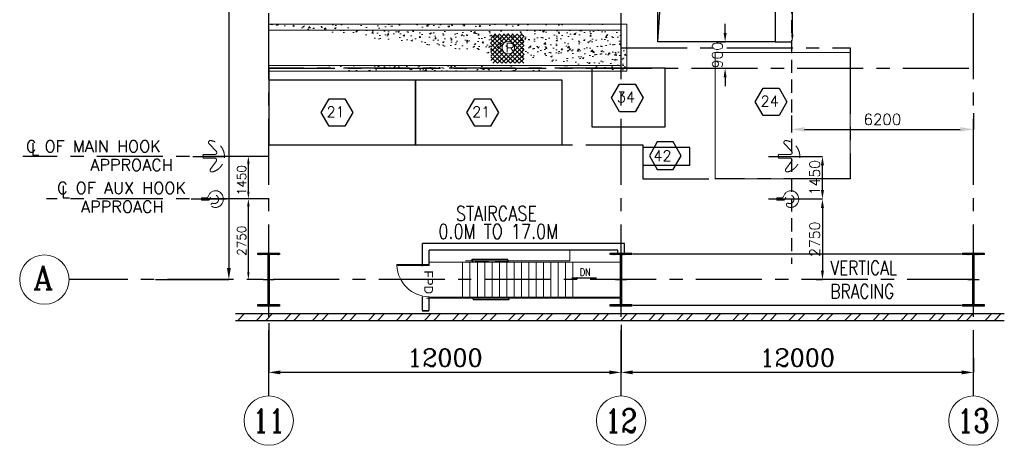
# Model space of a CAD drawing. Header units: inches. Extents: x 306235 to 1392759, y -66369 to 421098.
# Tile 89 of 91: x 893851 to 927385, y 60666 to 75169. Entities that reach past the tile are written whole.
import ezdxf
from ezdxf.enums import TextEntityAlignment as Align

# ---------------------------------------------------------------- set-up
doc = ezdxf.new("R2010")
doc.units = ezdxf.units.IN
doc.header["$LTSCALE"] = 1800
doc.header["$MEASUREMENT"] = 0
doc.linetypes.add('CENTER', pattern=[2, 1.25, -0.25, 0.25, -0.25])
doc.linetypes.add('HIDDEN', pattern=[0.375, 0.25, -0.125])
doc.layers.get('0').update_dxf_attribs({"color": 253, "lineweight": 9})
for name, color, linetype in [('BRACING', 1, 'HIDDEN'), ('CEN', 2, 'CENTER'), ('COL', 1, 'Continuous'), ('DIM', 4, 'Continuous'), ('GRID', 251, 'CENTER'), ('OPENING', 40, 'Continuous'), ('TEXT', 3, 'Continuous'), ('WALL', 6, 'Continuous')]:
    doc.layers.add(name, color=color, linetype=linetype)
for name, color, linetype, lineweight in [('CHAT', 11, 'Continuous', 13), ('CL', 8, 'CENTER', 15), ('CONCRETE', 145, 'Continuous', 18), ('DOOR', 235, 'Continuous', 13), ('EQUIP', 8, 'HIDDEN', 9), ('RAILING', 6, 'Continuous', 13), ('STAIR', 2, 'Continuous', 18), ('STEEL', 231, 'Continuous', 18)]:
    doc.layers.add(name, color=color, linetype=linetype, lineweight=lineweight)
doc.styles.add('HTX11', font='O8111901')
doc.styles.add('ROMANC', font='ROMANC.SHX')
doc.styles.add('ROMANS', font='romans.shx')
doc.linetypes.add('FENCELINE1', pattern='A,0.25,-0.1,[133,ltypeshp.shx,S=0.1,R=0,X=-0.1,Y=0],-0.1,1', length=1.45)
doc.dimstyles.new('DIM100-2', dxfattribs={"dimtxt": 300, "dimasz": 200, "dimexe": 200, "dimexo": 200, "dimgap": 100, "dimtad": 1, "dimdec": 0, "dimzin": 0, "dimdsep": 46, "dimtxsty": 'ROMANS', "dimblk": 'OBLIQUE', "dimcen": 0.09, "dimdle": 100, "dimclrd": 256, "dimclre": 256, "dimclrt": 4, "dimadec": 0, "dimazin": 0, "dimtfac": 1, "dimtdec": 0, "dimtofl": 0, "dimtmove": 2, "dimatfit": 3, "dimfxl": 1, "dimtolj": 1, "dimtzin": 0, "dimlwe": 13, "dimarcsym": 0})
doc.dimstyles.new('K2', dxfattribs={"dimtxt": 600, "dimasz": 400, "dimexe": 200, "dimexo": 200, "dimgap": 200, "dimtad": 1, "dimdec": 0, "dimzin": 0, "dimdsep": 46, "dimtxsty": 'ROMANC', "dimcen": 0.09, "dimclrd": 256, "dimclrt": 4, "dimadec": 0, "dimazin": 0, "dimtfac": 1, "dimtdec": 0, "dimtofl": 0, "dimtmove": 1, "dimatfit": 3, "dimfxl": 0.18, "dimtolj": 1, "dimtzin": 0, "dimarcsym": 0})
doc.dimstyles.new('STANDARD1', dxfattribs={"dimtxt": 300, "dimasz": 250, "dimexe": 0, "dimexo": 0, "dimgap": 80, "dimtad": 1, "dimdec": 0, "dimzin": 0, "dimdsep": 46, "dimtxsty": 'ROMANS', "dimcen": 0, "dimclrd": 4, "dimclre": 4, "dimclrt": 7, "dimadec": 0, "dimazin": 0, "dimtfac": 0.09, "dimtdec": 0, "dimtix": 1, "dimtofl": 0, "dimtmove": 0, "dimatfit": 3, "dimfxl": 1, "dimtolj": 1, "dimtzin": 0, "dimarcsym": 0})
doc.dimstyles.new('USER175', dxfattribs={"dimscale": 175, "dimtxt": 2, "dimasz": 1.75, "dimexe": 0, "dimexo": 0, "dimgap": 0.5, "dimtad": 1, "dimdec": 0, "dimzin": 0, "dimdsep": 46, "dimtxsty": 'ROMANS', "dimcen": 0, "dimclrd": 4, "dimclre": 4, "dimclrt": 4, "dimadec": 0, "dimazin": 0, "dimtfac": 0.09, "dimtdec": 0, "dimtix": 1, "dimtofl": 0, "dimtmove": 0, "dimatfit": 3, "dimfxl": 1, "dimtolj": 1, "dimtzin": 0, "dimarcsym": 0})
doc.dimstyles.new('User300', dxfattribs={"dimscale": 300, "dimtxt": 1.25, "dimasz": 1.5, "dimexe": 0, "dimexo": 0, "dimgap": 0.5, "dimtad": 1, "dimdec": 0, "dimzin": 0, "dimdsep": 46, "dimtxsty": 'ROMANS', "dimcen": 0, "dimclrd": 4, "dimclre": 4, "dimclrt": 4, "dimadec": 0, "dimazin": 0, "dimtfac": 0.09, "dimtdec": 0, "dimtix": 1, "dimtofl": 0, "dimtmove": 0, "dimatfit": 3, "dimfxl": 1, "dimtolj": 1, "dimtzin": 0, "dimarcsym": 0})
pattern_1 = [(50, (799409.33, 46275.93), (537.9451, -47.0641), [56.25, -618.75]), (355, (799409.33, 46275.9), (-104.0635, 564.144), [45, -495]), (100.45144, (799454.16, 46272), (433.8816, 517.08), [47.8051, -525.8566]), (46.1842, (799409.3, 46425.9), (800.431, -124.1395), [84.375, -928.125]), (96.6356, (799476, 46415.6), (700.9965, 730.589), [71.708, -788.7853]), (351.1842, (799409.3, 46425.9), (700.9965, 730.589), [67.5, -742.5]), (21, (799484.33, 46388.43), (447.6803, -301.9642), [56.25, -618.75]), (326, (799484.33, 46388.4), (182.4865, 543.8625), [45, -495]), (71.45144, (799521.64, 46363.26), (630.1668, 241.8984), [47.8051, -525.8566]), (37.5, (799409.33, 46275.93), (9.1199, 249.6704), [0, -489, 0, -502.5, 0, -496.875]), (7.5, (799409.33, 46275.93), (197.30215, 295.8088), [0, -286.5, 0, -477.75, 0, -189.375]), (327.5, (799242.08, 46275.93), (400.36683, -16.91615), [0, -187.5, 0, -585, 0, -776.25]), (317.5, (799167.08, 46275.93), (437.3896, 75.0787), [0, -243.75, 0, -388.5, 0, -551.25])]

# ---------------------------------------------------------------- blocks, each defined once
blk = doc.blocks.new('*D813')
at = {"layer": 'Defpoints', "color": 0, "transparency": 16777216}
for p in [(919582, 86913), (919582, 74413), (920165, 74413)]:
    blk.add_point(p, dxfattribs=at)
at = {"layer": 'DIM', "color": 4, "lineweight": -2, "transparency": 16777216}
for p, q in [((919582, 86913), (920165, 86913)), ((920165, 86663), (920165, 74663)), ((919582, 74413), (920165, 74413))]:
    blk.add_line(p, q, dxfattribs=at)
at = {"layer": 'DIM', "color": 4, "transparency": 16777216}
for points in [[(920123, 86663), (920207, 86663), (920165, 86913)], [(920123, 74663), (920207, 74663), (920165, 74413)]]:
    blk.add_solid(points, dxfattribs=at)
at = {"layer": 'DIM', "color": 7, "transparency": 16777216, "insert": (919935, 80663), "char_height": 300, "attachment_point": 5, "rotation": 90, "style": 'ROMANS'}
blk.add_mtext('\\A1;12500', dxfattribs=at)
blk = doc.blocks.new('*D816')
at = {"layer": 'Defpoints', "color": 0, "transparency": 16777216}
for p in [(914332, 64777), (926332, 63633), (914332, 63151)]:
    blk.add_point(p, dxfattribs=at)
at = {"layer": 'DIM', "color": 0, "lineweight": -2, "transparency": 16777216}
for p, q in [((914332, 64777), (914332, 63151)), ((926332, 63633), (926332, 63151))]:
    blk.add_line(p, q, dxfattribs=at)
at = {"layer": 'DIM', "lineweight": -2, "transparency": 16777216}
blk.add_line((925932, 63151), (914732, 63151), dxfattribs=at)
at = {"layer": 'DIM', "transparency": 16777216}
for points in [[(914732, 63218), (914732, 63085), (914332, 63151)], [(925932, 63218), (925932, 63085), (926332, 63151)]]:
    blk.add_solid(points, dxfattribs=at)
at = {"layer": 'DIM', "color": 4, "transparency": 16777216, "insert": (920332, 63651), "char_height": 600, "attachment_point": 5, "style": 'ROMANC'}
blk.add_mtext('\\A1;12000', dxfattribs=at)
blk = doc.blocks.new('*D817')
at = {"layer": 'Defpoints', "color": 0, "transparency": 16777216}
for p in [(902332, 64831), (914332, 63633), (902332, 63151)]:
    blk.add_point(p, dxfattribs=at)
at = {"layer": 'DIM', "color": 0, "lineweight": -2, "transparency": 16777216}
for p, q in [((902332, 64831), (902332, 63151)), ((914332, 63633), (914332, 63151))]:
    blk.add_line(p, q, dxfattribs=at)
at = {"layer": 'DIM', "lineweight": -2, "transparency": 16777216}
blk.add_line((913932, 63151), (902732, 63151), dxfattribs=at)
at = {"layer": 'DIM', "transparency": 16777216}
for points in [[(902732, 63218), (902732, 63085), (902332, 63151)], [(913932, 63218), (913932, 63085), (914332, 63151)]]:
    blk.add_solid(points, dxfattribs=at)
at = {"layer": 'DIM', "color": 4, "transparency": 16777216, "insert": (908332, 63651), "char_height": 600, "attachment_point": 5, "style": 'ROMANC'}
blk.add_mtext('\\A1;12000', dxfattribs=at)
blk = doc.blocks.new('*D822')
at = {"layer": 'Defpoints', "color": 0, "transparency": 16777216}
for p in [(898475, 97313), (898475, 66313), (900975, 66313)]:
    blk.add_point(p, dxfattribs=at)
at = {"layer": 'DIM', "color": 0, "lineweight": -2, "transparency": 16777216}
for p, q in [((898475, 97313), (900975, 97313)), ((898475, 66313), (900975, 66313))]:
    blk.add_line(p, q, dxfattribs=at)
at = {"layer": 'DIM', "lineweight": -2, "transparency": 16777216}
blk.add_line((900975, 96913), (900975, 66713), dxfattribs=at)
at = {"layer": 'DIM', "transparency": 16777216}
for points in [[(900908, 96913), (901042, 96913), (900975, 97313)], [(900908, 66713), (901042, 66713), (900975, 66313)]]:
    blk.add_solid(points, dxfattribs=at)
at = {"layer": 'DIM', "color": 4, "transparency": 16777216, "insert": (900475, 81813), "char_height": 600, "attachment_point": 5, "rotation": 90, "style": 'ROMANC'}
blk.add_mtext('\\A1;31000', dxfattribs=at)
blk = doc.blocks.new('*D823')
at = {"layer": 'Defpoints', "color": 0, "transparency": 16777216}
for p in [(901639, 69063), (901700, 69063), (902140, 66313)]:
    blk.add_point(p, dxfattribs=at)
at = {"layer": 'DIM', "color": 4, "lineweight": -2, "transparency": 16777216}
for p, q in [((901700, 69063), (901639, 69063)), ((901639, 66563), (901639, 68813)), ((902140, 66313), (901639, 66313))]:
    blk.add_line(p, q, dxfattribs=at)
at = {"layer": 'DIM', "color": 4, "transparency": 16777216}
for points in [[(901597, 68813), (901681, 68813), (901639, 69063)], [(901597, 66563), (901681, 66563), (901639, 66313)]]:
    blk.add_solid(points, dxfattribs=at)
at = {"layer": 'DIM', "color": 7, "transparency": 16777216, "insert": (901409, 67638), "char_height": 300, "attachment_point": 5, "rotation": 90, "style": 'ROMANS'}
blk.add_mtext('\\A1;2750', dxfattribs=at)
blk = doc.blocks.new('*D824')
at = {"layer": 'Defpoints', "color": 0, "transparency": 16777216}
for p in [(901639, 70513), (902296, 70513), (902222, 69063)]:
    blk.add_point(p, dxfattribs=at)
at = {"layer": 'DIM', "color": 4, "lineweight": -2, "transparency": 16777216}
for p, q in [((902296, 70513), (901639, 70513)), ((901639, 69313), (901639, 70263)), ((902222, 69063), (901639, 69063))]:
    blk.add_line(p, q, dxfattribs=at)
at = {"layer": 'DIM', "color": 4, "transparency": 16777216}
for points in [[(901597, 70263), (901681, 70263), (901639, 70513)], [(901597, 69313), (901681, 69313), (901639, 69063)]]:
    blk.add_solid(points, dxfattribs=at)
at = {"layer": 'DIM', "color": 7, "transparency": 16777216, "insert": (901409, 69699), "char_height": 300, "attachment_point": 5, "rotation": 90, "style": 'ROMANS'}
blk.add_mtext('\\A1;1450', dxfattribs=at)
blk = doc.blocks.new('A-ROW COLUMN')
at = {"layer": 'COL'}
h = blk.add_hatch(dxfattribs=at)
h.set_pattern_fill('ANSI31', color=256, scale=200, style=0)
h.set_pattern_definition([(45, (165226.353, 18853.894), (-17.67767, 17.67767), [])])
h.paths.add_polyline_path([(180799, 40890), (181539, 40890), (181539, 40840), (180799, 40840)])
h.paths.add_polyline_path([(181153, 42590), (181185, 42590), (181185, 40890), (181153, 40890)])
h.paths.add_polyline_path([(180799, 42640), (181539, 42640), (181539, 42590), (180799, 42590)])
blk.add_line((181169, 40840), (181169, 42640))
at = {"layer": 'CEN'}
for p, q in [((181169, 40840), (181169, 42640)), ((180977, 41740), (181360, 41740))]:
    blk.add_line(p, q, dxfattribs=at)
at = {"layer": 'COL'}
for points in [[(180799, 42640), (181539, 42640), (181539, 42590), (180799, 42590)], [(181153, 42590), (181185, 42590), (181185, 40890), (181153, 40890)], [(180799, 40890), (181539, 40890), (181539, 40840), (180799, 40840)]]:
    blk.add_lwpolyline(points, close=True, dxfattribs=at)
blk = doc.blocks.new('*D846')
at = {"color": 4, "lineweight": -2, "transparency": 16777216}
for p, q in [((917876, 74719), (917876, 75025)), ((917582, 74413), (917876, 74413)), ((917582, 73513), (917876, 73513)), ((917876, 73206), (917876, 72900))]:
    blk.add_line(p, q, dxfattribs=at)
at = {"color": 4, "transparency": 16777216}
for points in [[(917825, 74719), (917927, 74719), (917876, 74413)], [(917825, 73206), (917927, 73206), (917876, 73513)]]:
    blk.add_solid(points, dxfattribs=at)
at = {"layer": 'Defpoints', "color": 0, "transparency": 16777216}
for p in [(917582, 74413), (917582, 73513), (917876, 73513)]:
    blk.add_point(p, dxfattribs=at)
at = {"color": 4, "transparency": 16777216, "insert": (917613, 73963), "char_height": 350, "attachment_point": 5, "rotation": 90, "style": 'ROMANS'}
blk.add_mtext('\\A1;900', dxfattribs=at)
blk = doc.blocks.new('*D833')
at = {"layer": 'Defpoints', "color": 0, "transparency": 16777216}
for p in [(920132, 71904), (926332, 71989), (926332, 71432)]:
    blk.add_point(p, dxfattribs=at)
at = {"layer": 'DIM', "color": 4, "lineweight": -2, "transparency": 16777216}
for p, q in [((920132, 71904), (920132, 71432)), ((926332, 71989), (926332, 71432)), ((920582, 71432), (925882, 71432))]:
    blk.add_line(p, q, dxfattribs=at)
at = {"layer": 'DIM', "color": 4, "transparency": 16777216}
for points in [[(920582, 71507), (920582, 71357), (920132, 71432)], [(925882, 71507), (925882, 71357), (926332, 71432)]]:
    blk.add_solid(points, dxfattribs=at)
at = {"layer": 'DIM', "color": 4, "transparency": 16777216, "insert": (923232, 71770), "char_height": 375, "attachment_point": 5, "style": 'ROMANS'}
blk.add_mtext('\\A1;6200', dxfattribs=at)
blk = doc.blocks.new('*D835')
at = {"layer": 'Defpoints', "color": 0, "transparency": 16777216}
for p in [(920497, 69063), (920973, 66313), (921191, 66313)]:
    blk.add_point(p, dxfattribs=at)
at = {"layer": 'DIM', "color": 4, "lineweight": -2, "transparency": 16777216}
for p, q in [((920497, 69063), (921191, 69063)), ((921191, 68756), (921191, 66619)), ((920973, 66313), (921191, 66313))]:
    blk.add_line(p, q, dxfattribs=at)
at = {"layer": 'DIM', "color": 4, "transparency": 16777216}
for points in [[(921140, 68756), (921242, 68756), (921191, 69063)], [(921140, 66619), (921242, 66619), (921191, 66313)]]:
    blk.add_solid(points, dxfattribs=at)
at = {"layer": 'DIM', "color": 4, "transparency": 16777216, "insert": (920929, 67688), "char_height": 350, "attachment_point": 5, "rotation": 90, "style": 'ROMANS'}
blk.add_mtext('\\A1;2750', dxfattribs=at)
blk = doc.blocks.new('*D838')
at = {"layer": 'Defpoints', "color": 0, "transparency": 16777216}
for p in [(920497, 70513), (921191, 70513), (920497, 69063)]:
    blk.add_point(p, dxfattribs=at)
at = {"layer": 'DIM', "color": 4, "lineweight": -2, "transparency": 16777216}
for p, q in [((920497, 70513), (921191, 70513)), ((921191, 69369), (921191, 70206)), ((920497, 69063), (921191, 69063))]:
    blk.add_line(p, q, dxfattribs=at)
at = {"layer": 'DIM', "color": 4, "transparency": 16777216}
for points in [[(921140, 70206), (921242, 70206), (921191, 70513)], [(921140, 69369), (921242, 69369), (921191, 69063)]]:
    blk.add_solid(points, dxfattribs=at)
at = {"layer": 'DIM', "color": 4, "transparency": 16777216, "insert": (920929, 69788), "char_height": 350, "attachment_point": 5, "rotation": 90, "style": 'ROMANS'}
blk.add_mtext('\\A1;1450', dxfattribs=at)
blk = doc.blocks.new('fffff')
at = {"layer": 'CEN'}
for p, q in [((180605, 24630), (181344, 24630)), ((181344, 24630), (181344, 23476)), ((181344, 23476), (183805, 23476)), ((183805, 23476), (183805, 23476))]:
    blk.add_line(p, q, dxfattribs=at)
for points in [[(180605, 27237), (180605, 27938), (188405, 27938), (188405, 23476), (183805, 23476)], [(180605, 27237), (168605, 27237), (168605, 24630), (180605, 24630)]]:
    blk.add_lwpolyline(points, dxfattribs=at)
blk = doc.blocks.new('_Oblique')
at = {"color": 0, "linetype": 'ByBlock', "lineweight": -2}
blk.add_line((-0.5, -0.5), (0.5, 0.5), dxfattribs=at)
blk = doc.blocks.new('SERVICE BUILDING-ARCH$0$dd1')
at = {"layer": 'DOOR'}
blk.add_lwpolyline([(-1000, 975), (0, 975), (0, 1000), (-1000, 1000)], close=True, dxfattribs=at)
blk.add_arc((13, 1014), 1014, 182.2093, 269.2412, dxfattribs=at)

msp = doc.modelspace()

# ---------------------------------------------------------------- hatches: boundary and pattern name
h = msp.add_hatch()
h.set_pattern_fill('ANSI32', color=256, scale=1800)
h.set_pattern_definition([(45, (797744, 3711.6), (-477.297, 477.297), []), (45, (798062.2, 3711.6), (-477.297, 477.297), [])])
h.paths.add_polyline_path([(901203.3, 65152.6), (927384.8, 65152.6), (927384.8, 64922.6), (901203.3, 64922.6)])
at = {"layer": 'CONCRETE'}
h = msp.add_hatch(dxfattribs=at)
h.set_pattern_fill('AR-CONC', color=256, scale=75, style=0)
h.set_pattern_definition(pattern_1)
edge = h.paths.add_edge_path()
edge.add_line((914331.8, 74812.3), (902331.8, 74812.3))
edge.add_line((914531.8, 75012.3), (902331.8, 75012.3))
edge.add_line((914531.8, 73412.3), (914531.8, 75012.3))
edge.add_line((914331.8, 73612.3), (914331.8, 74812.3))
h = msp.add_hatch(dxfattribs=at)
h.set_pattern_fill('AR-CONC', color=256, scale=75, style=0)
h.set_pattern_definition(pattern_1)
edge = h.paths.add_edge_path()
edge.add_line((902331.8, 73412.3), (914531.8, 73412.3))
edge.add_line((902331.8, 73612.3), (914331.8, 73612.3))
at = {"layer": 'OPENING'}
h = msp.add_hatch(dxfattribs=at)
h.set_pattern_fill('ANSI31', color=256, scale=2500, style=0)
h.set_pattern_definition([(45, (789656, -27412.7), (-220.97087, 220.97087), [])])
h.paths.add_polyline_path([(916408.7, 86238.1), (919581.8, 86912.6), (915581.8, 86912.6), (915581.8, 74412.6)])

# ---------------------------------------------------------------- linework, layer by layer
for p, q in [((908937.3, 66912.5), (908937.3, 65712.5)), ((909187.3, 66912.5), (909187.3, 65712.5)), ((909437.3, 66912.5), (909437.3, 65712.5)), ((909687.3, 66912.5), (909687.3, 65712.5)), ((909937.3, 66912.5), (909937.3, 65712.5)), ((910187.3, 66912.5), (910187.3, 65712.5)), ((910437.3, 66912.5), (910437.3, 65712.5)), ((910687.3, 66912.5), (910687.3, 65712.5)), ((910937.3, 66912.5), (910937.3, 65712.5)), ((911187.3, 66912.5), (911187.3, 65712.5)), ((911437.3, 66912.5), (911437.3, 65712.5)), ((911687.3, 66912.5), (911687.3, 65712.5)), ((911937.3, 66912.5), (911937.3, 65712.5)), ((912187.3, 66912.5), (912187.3, 65712.5)), ((912437.3, 66912.5), (912437.3, 65712.5)), ((912687.3, 66912.5), (912687.3, 65712.5)), ((912687.3, 66912.5), (912687.3, 65712.5))]:
    msp.add_line(p, q)
msp.add_lwpolyline([(917531.8, 74051.7), (922131.8, 74051.7), (922131.8, 69751.7), (917531.8, 69751.7)], close=True)
for centre in [(894691.4, 66312.6), (894691.4, 66312.6), (902331.8, 61506.7), (914331.8, 61506.7), (926331.8, 61506.7), (926331.8, 61506.7)]:
    msp.add_circle(centre, 840.3)
at = {"layer": 'BRACING', "const_width": 40}
for points in [[(914744.3, 67187.6), (925919.3, 67187.6)], [(914744.3, 65437.6), (925919.3, 65437.6)]]:
    msp.add_lwpolyline(points, dxfattribs=at)
at = {"layer": 'CEN', "linetype": 'HIDDEN'}
msp.add_line((920131.8, 94729.5), (920131.8, 66848.2), dxfattribs=at)
at = {"layer": 'CEN'}
for p, q in [((902331.8, 70512.6), (893959, 70512.6)), ((902331.8, 69062.6), (894766.2, 69062.6))]:
    msp.add_line(p, q, dxfattribs=at)
for points in [[(899747.2, 70512.6), (900824.5, 70512.6)], [(919351.8, 70512.6), (920496.8, 70512.6)], [(899694.3, 69062.6), (900899.5, 69062.6)], [(919351.8, 69062.6), (920496.8, 69062.6)]]:
    msp.add_lwpolyline(points, dxfattribs=at)
at = {"layer": 'CL', "linetype": 'CENTER'}
msp.add_line((907800.4, 65147.5), (907563.1, 65147.5), dxfattribs=at)
at = {"layer": 'COL'}
for p, q in [((907573.8, 65237.5), (907581.8, 65237.5)), ((907581.8, 65247.5), (907781.8, 65247.5)), ((907591.8, 65247.5), (907591.8, 65255.5)), ((907591.8, 65255.5), (907771.8, 65255.5)), ((907771.8, 65247.5), (907771.8, 65255.5)), ((907789.8, 65237.5), (907781.8, 65237.5))]:
    msp.add_line(p, q, dxfattribs=at)
at = {"layer": 'CONCRETE'}
for p, q in [((914531.8, 75012.3), (902331.8, 75012.3)), ((914331.8, 74812.3), (902331.8, 74812.3)), ((914331.8, 73612.3), (914331.8, 74812.3)), ((914531.8, 73412.3), (914531.8, 75012.3)), ((902331.8, 73612.3), (914331.8, 73612.3)), ((902331.8, 73412.3), (914531.8, 73412.3))]:
    msp.add_line(p, q, dxfattribs=at)
at = {"layer": 'DIM'}
for p, q in [((914007.9, 72502.2), (914278.1, 72970.1)), ((914009.1, 72502.2), (914278.9, 72969.6)), ((914278.5, 72970.3), (914818.8, 72970.3)), ((914278.5, 72969.3), (914818.2, 72969.3)), ((914818.2, 72969.3), (915087.9, 72502.2)), ((914818.8, 72970.3), (915089.1, 72502.2)), ((918901.1, 72368.1), (919171.2, 72836)), ((918902.2, 72368.1), (919172.1, 72835.5)), ((919171.7, 72836.2), (919712, 72836.2)), ((919171.7, 72835.2), (919711.4, 72835.2)), ((919711.4, 72835.2), (919981.1, 72368.1)), ((919712, 72836.2), (919982.2, 72368.1)), ((904118.1, 72005), (904388.3, 72472.9)), ((904119.3, 72005), (904389.1, 72472.4)), ((904388.7, 72473.2), (904929, 72473.2)), ((904388.7, 72472.2), (904928.4, 72472.2)), ((904928.4, 72472.2), (905198.1, 72005)), ((904929, 72473.2), (905199.3, 72005)), ((909076.5, 72005), (909346.7, 72472.9)), ((909077.7, 72005), (909347.5, 72472.4)), ((909347.1, 72473.2), (909887.4, 72473.2)), ((909347.1, 72472.2), (909886.8, 72472.2)), ((909886.8, 72472.2), (910156.5, 72005)), ((909887.4, 72473.2), (910157.7, 72005)), ((914278.2, 72034), (914007.9, 72502.2)), ((914278.8, 72035), (914009.1, 72502.2)), ((915087.9, 72502.2), (914818.2, 72035)), ((915089.1, 72502.2), (914818.8, 72034)), ((919171.4, 71899.9), (918901.1, 72368.1)), ((919172, 71900.9), (918902.2, 72368.1)), ((919981.1, 72368.1), (919711.4, 71900.9)), ((919982.2, 72368.1), (919712, 71899.9)), ((904388.4, 71536.9), (904118.1, 72005)), ((904389, 71537.9), (904119.3, 72005)), ((905198.1, 72005), (904928.4, 71537.9)), ((905199.3, 72005), (904929, 71536.9)), ((909346.8, 71536.9), (909076.5, 72005)), ((909347.4, 71537.9), (909077.7, 72005)), ((910156.5, 72005), (909886.8, 71537.9)), ((910157.7, 72005), (909887.4, 71536.9)), ((914818.8, 72034), (914278.2, 72034)), ((914818.2, 72035), (914278.8, 72035)), ((919712, 71899.9), (919171.4, 71899.9)), ((919711.4, 71900.9), (919172, 71900.9)), ((904929, 71536.9), (904388.4, 71536.9)), ((904928.4, 71537.9), (904389, 71537.9)), ((909887.4, 71536.9), (909346.8, 71536.9)), ((909886.8, 71537.9), (909347.4, 71537.9)), ((915566.4, 71003.8), (915296.1, 70535.7)), ((915566.9, 71002.8), (915297.2, 70535.7)), ((916106.9, 71003.8), (915566.4, 71003.8)), ((916106.4, 71002.8), (915566.9, 71002.8)), ((916376.1, 70535.7), (916106.4, 71002.8)), ((916377.2, 70535.7), (916106.9, 71003.8)), ((915296.1, 70535.7), (915566.2, 70067.8)), ((915297.2, 70535.7), (915567.1, 70068.3)), ((916106.4, 70068.5), (916376.1, 70535.7)), ((916106.9, 70067.5), (916377.2, 70535.7)), ((915566.6, 70068.5), (916106.4, 70068.5)), ((915566.6, 70067.5), (916106.9, 70067.5))]:
    msp.add_line(p, q, dxfattribs=at)
at = {"layer": 'DIM', "color": 0}
for points in [[(913331.8, 71512.6), (915831.8, 71512.6), (915831.8, 73512.6), (913331.8, 73512.6)], [(902331.8, 73105.8), (902331.8, 70905.8), (907331.8, 70905.8), (907331.8, 73105.8)], [(907331.8, 73105.8), (907331.8, 70905.8), (912331.8, 70905.8), (912331.8, 73105.8)], [(916670.8, 70815.5), (915070.8, 70815.5), (915070.8, 70215.5), (916670.8, 70215.5)]]:
    msp.add_lwpolyline(points, close=True, dxfattribs=at)
at = {"layer": 'EQUIP'}
for points in [[(900292.2, 70952.6, -0.593417), (900345.3, 71052.2)], [(900345.3, 71052.2, -0.83665), (900405.5, 69980.2)], [(919888, 70952.6, -0.593417), (919941.1, 71052.2)], [(919941.1, 71052.2, -0.83665), (920001.3, 69980.2)], [(900498.4, 70448.4, -0.52945), (900553.1, 70357.7)], [(900553.3, 70676.4, -0.575065), (900503.2, 70576.8)], [(920094.2, 70448.4, -0.52945), (920148.9, 70357.7)], [(920149.1, 70676.4, -0.575065), (920099, 70576.8)], [(900405.5, 69980.2, -0.590638), (900340.7, 70070)], [(920001.3, 69980.2, -0.590638), (919936.5, 70070)], [(900268.8, 69146.8, -0.328117), (900200.6, 69094.3)], [(900333.5, 69081.5, -0.369388), (900262.5, 69017.3)], [(900333.5, 69081.5, -2.71387), (900423.4, 68911.8)], [(919864.6, 69146.8, -0.328117), (919796.4, 69094.3)], [(919929.3, 69081.5, -0.369388), (919858.3, 69017.3)], [(919929.3, 69081.5, -2.71387), (920019.2, 68911.8)], [(900376.1, 68887.8, -0.449303), (900423.4, 68911.8)], [(919971.9, 68887.8, -0.449303), (920019.2, 68911.8)]]:
    msp.add_lwpolyline(points, format="xyb", dxfattribs=at)
for points in [[(900292.2, 70952.6), (900553.3, 70676.4)], [(919888, 70952.6), (920149.1, 70676.4)], [(900076.7, 70534.5), (900134.6, 70495.3)], [(900100.4, 70534.5), (900076.7, 70534.5)], [(900097.7, 70495.3), (900097.7, 70448.4)], [(900134.6, 70495.3), (900097.7, 70495.3)], [(900097.7, 70448.4), (900498.4, 70448.4)], [(900100.4, 70576.8), (900503.2, 70576.8)], [(900100.4, 70576.8), (900100.4, 70534.5)], [(919672.5, 70534.5), (919730.4, 70495.3)], [(919696.2, 70534.5), (919672.5, 70534.5)], [(919693.5, 70495.3), (919693.5, 70448.4)], [(919730.4, 70495.3), (919693.5, 70495.3)], [(919693.5, 70448.4), (920094.2, 70448.4)], [(919696.2, 70576.8), (920099, 70576.8)], [(919696.2, 70576.8), (919696.2, 70534.5)], [(900340.7, 70070), (900553.1, 70357.7)], [(919936.5, 70070), (920148.9, 70357.7)], [(900046.4, 69094.3), (900200.6, 69094.3)], [(900046.4, 69094.3), (900046.4, 69068.9)], [(900268.8, 69146.8), (900277.8, 69171.4), (900288.9, 69195.1), (900302.1, 69217.9), (900317.4, 69239.2), (900334.5, 69259), (900353.3, 69277), (900373.5, 69292.9), (900395, 69306.7), (900417.4, 69318.2), (900440.6, 69327.4), (900475.2, 69336.5), (900511.5, 69340.5), (900548.5, 69339.2), (900585.5, 69332.3), (900621.4, 69319.7), (900655.4, 69301.8), (900686.6, 69279), (900714.3, 69251.9), (900737.9, 69221.3), (900757, 69188.1), (900771.4, 69153.2), (900781.7, 69114.6), (900786.9, 69073.9), (900786.5, 69032.1), (900780.3, 68990.3), (900768.2, 68949.6), (900750.5, 68911.2), (900727.8, 68876.1), (900700.6, 68845.3), (900669.8, 68819.5), (900636.5, 68799), (900601.7, 68784.3), (900580, 68777.9), (900557.6, 68773.6), (900534.9, 68771.3), (900512, 68771.1), (900489.1, 68773), (900466.5, 68777), (900444.3, 68783), (900422.7, 68791.1), (900402, 68801), (900382.3, 68812.7)], [(919642.2, 69094.3), (919796.4, 69094.3)], [(919642.2, 69094.3), (919642.2, 69068.9)], [(919864.6, 69146.8), (919873.6, 69171.4), (919884.7, 69195.1), (919897.9, 69217.9), (919913.2, 69239.2), (919930.3, 69259), (919949.1, 69277), (919969.3, 69292.9), (919990.8, 69306.7), (920013.2, 69318.2), (920036.4, 69327.4), (920071, 69336.5), (920107.3, 69340.5), (920144.3, 69339.2), (920181.3, 69332.3), (920217.2, 69319.7), (920251.2, 69301.8), (920282.4, 69279), (920310.1, 69251.9), (920333.7, 69221.3), (920352.8, 69188.1), (920367.2, 69153.2), (920377.5, 69114.6), (920382.7, 69073.9), (920382.3, 69032.1), (920376.1, 68990.3), (920364, 68949.6), (920346.3, 68911.2), (920323.6, 68876.1), (920296.4, 68845.3), (920265.6, 68819.5), (920232.3, 68799), (920197.5, 68784.3), (920175.8, 68777.9), (920153.4, 68773.6), (920130.7, 68771.3), (920107.8, 68771.1), (920084.9, 68773), (920062.3, 68777), (920040.1, 68783), (920018.5, 68791.1), (919997.8, 68801), (919978.1, 68812.7)], [(900032.1, 69068.9), (900066.9, 69045.5)], [(900046.4, 69068.9), (900032.1, 69068.9)], [(900044.8, 69045.5), (900044.8, 69017.3)], [(900066.9, 69045.5), (900044.8, 69045.5)], [(900044.8, 69017.3), (900262.5, 69017.3)], [(900376.1, 68887.8), (900366.9, 68857.5)], [(919627.9, 69068.9), (919662.7, 69045.5)], [(919642.2, 69068.9), (919627.9, 69068.9)], [(919640.6, 69045.5), (919640.6, 69017.3)], [(919662.7, 69045.5), (919640.6, 69045.5)], [(919640.6, 69017.3), (919858.3, 69017.3)], [(919971.9, 68887.8), (919962.7, 68857.5)], [(919978.1, 68812.7), (919962.7, 68857.5)]]:
    msp.add_lwpolyline(points, dxfattribs=at)
at = {"layer": 'GRID'}
for p, q in [((902331.8, 62340.5), (902331.8, 97312.6)), ((914331.8, 62340.5), (914331.8, 97312.6)), ((926331.8, 62340.5), (926331.8, 97312.6)), ((902331.8, 73512.6), (926331.8, 73512.6)), ((926331.8, 66312.6), (895531.8, 66312.6))]:
    msp.add_line(p, q, dxfattribs=at)
at = {"layer": 'OPENING'}
msp.add_line((915581.8, 74412.6), (916408.7, 86238.1), dxfattribs=at)
msp.add_lwpolyline([(915581.8, 86912.6), (919581.8, 86912.6), (919581.8, 74412.6), (915581.8, 74412.6)], close=True, dxfattribs=at)
at = {"layer": 'RAILING', "color": 10, "linetype": 'FENCELINE1', "ltscale": 0.4}
for p, q in [((912592.7, 67312.5), (912592.7, 66947.1)), ((909035.2, 66947.1), (912592.7, 66947.1)), ((907701.8, 65677.9), (914331.8, 65677.9))]:
    msp.add_line(p, q, dxfattribs=at)
at = {"layer": 'STAIR'}
for p, q in [((914331.8, 66912.5), (907796.8, 66912.5)), ((914331.8, 65712.5), (907796.8, 65712.5))]:
    msp.add_line(p, q, dxfattribs=at)
at = {"layer": 'STEEL', "flags": 128}
for points in [[(909889.8, 74365.7), (910206.6, 74683.2)], [(909902.6, 74529.5), (910056.2, 74683.2)], [(909902.6, 74227.8), (910358.1, 74683.2)], [(909902.6, 74076.9), (910508.5, 74683.2)], [(909902.6, 73926), (910659.9, 74683.2)], [(909902.6, 74654.5), (910286.6, 74270)], [(909902.6, 74503.6), (910719.7, 73686.9)], [(910024.2, 74683.2), (910342.1, 74365.7)], [(910175.7, 74683.2), (910438.1, 74420.9)], [(910266.3, 73686.9), (911032.2, 74452.2)], [(910326.1, 74683.2), (911032.2, 73977.5)], [(910477.5, 74683.2), (911032.2, 74128.3)], [(910547.9, 74420.9), (910810.3, 74683.2)], [(910627.9, 74683.2), (911032.2, 74279.2)], [(910643.9, 74365.7), (910961.8, 74683.2)], [(910699.4, 74270), (911032.2, 74603.1)], [(910779.4, 74683.2), (911032.2, 74430)], [(910929.8, 74683.2), (911032.2, 74580.9)], [(909889.8, 74365.7), (910565, 73690.6)], [(909902.6, 74202), (910413.5, 73690.6)], [(909902.6, 73775.2), (910286.6, 74159.6)], [(909964.5, 74441.1), (910719.7, 73686.9)], [(910413.5, 73690.6), (911032.2, 74301.4)], [(910565, 73690.6), (911032.2, 74150.5)], [(910699.4, 74159.6), (911032.2, 73826.6)], [(909902.6, 74051.1), (910266.3, 73686.9)], [(909902.6, 73900.2), (910119.1, 73690.6)], [(909968.7, 73690.6), (910342.1, 74064)], [(910119.1, 73690.6), (910438.1, 74008.8)], [(910547.9, 74008.8), (910866.9, 73690.6)], [(910643.9, 74064), (911017.3, 73690.6)], [(910719.7, 73686.9), (911032.2, 73999.6)], [(910866.9, 73690.6), (911032.2, 73848.8)]]:
    msp.add_lwpolyline(points, dxfattribs=at)
msp.add_lwpolyline([(910705.8, 74214.8, 1), (910279.1, 74214.8, 1), (910705.8, 74214.8)], format="xyb", dxfattribs=at)
at = {"layer": 'WALL', "color": 1}
for p, q in [((907566.8, 66771.3), (907566.8, 67542.5)), ((912737.2, 67542.5), (907566.8, 67542.5)), ((914446.8, 67542.5), (912737.2, 67542.5)), ((914446.8, 67162.5), (914446.8, 67542.5)), ((907796.8, 66798.4), (907796.8, 67312.5)), ((912737.2, 67312.5), (907796.8, 67312.5)), ((914216.8, 67312.5), (912737.2, 67312.5)), ((914216.8, 67162.5), (914216.8, 67312.5)), ((910473.7, 66992.5), (909256.7, 66992.5)), ((907566.8, 65262.5), (907566.8, 65725.9)), ((907796.8, 65262.5), (907796.8, 65725.9)), ((909294.2, 65632.5), (910511.2, 65632.5))]:
    msp.add_line(p, q, dxfattribs=at)
at = {"layer": 'WALL', "linetype": 'HIDDEN'}
for p, q in [((910492.5, 66918.5), (909275.5, 66918.5)), ((910492.5, 65706.5), (909275.5, 65706.5))]:
    msp.add_line(p, q, dxfattribs=at)
at = {"layer": 'WALL'}
for p, q in [((901203.3, 65152.6), (927384.8, 65152.6)), ((901203.3, 64922.6), (927384.8, 64922.6))]:
    msp.add_line(p, q, dxfattribs=at)
at = {"layer": 'WALL', "color": 1}
for points in [[(909278.5, 66905.7), (909269, 66946.4), (909280.9, 66949.2), (909255.4, 66952.3), (909266.6, 66955.3), (909255.1, 66998.7)], [(910495.5, 66905.7), (910486, 66946.4), (910497.9, 66949.2), (910472.4, 66952.3), (910483.6, 66955.3), (910472.1, 66998.7)], [(909272.5, 65719.4), (909282, 65678.6), (909270.1, 65675.9), (909295.5, 65672.7), (909284.4, 65669.7), (909295.9, 65626.3)], [(910489.5, 65719.4), (910499, 65678.6), (910487, 65675.9), (910512.5, 65672.7), (910501.4, 65669.7), (910512.9, 65626.3)]]:
    msp.add_lwpolyline(points, dxfattribs=at)

# ---------------------------------------------------------------- block references
msp.add_blockref('fffff', (733726.5, 46275.9))
at = {"layer": 'CHAT', "xscale": 1.1, "yscale": 1.1, "zscale": 1.1}
msp.add_blockref('SERVICE BUILDING-ARCH$0$dd1', (907796.8, 65725.9), dxfattribs=at)
at = {"layer": 'COL'}
for p in [(721163.2, 24572.8), (733163.2, 24572.8), (745163.2, 24572.8)]:
    msp.add_blockref('A-ROW COLUMN', p, dxfattribs=at)

# ---------------------------------------------------------------- texts
at = {"layer": 'STAIR', "linetype": 'Continuous', "style": 'HTX11'}
msp.add_text('FPD', height=300, rotation=270, dxfattribs=at).set_placement((907628.5, 66622.6))
at = {"layer": 'STEEL', "style": 'HTX11'}
msp.add_text('R', height=333.3, dxfattribs=at).set_placement((910396.8, 74051.4))
at = {"layer": 'TEXT'}
for s, height, style, p in [('34', 360, 'ROMANS', (914192.4, 72347.8)), ('24', 360, 'ROMANS', (919085.6, 72213.7)), ('21', 360, 'ROMANS', (904302.6, 71850.6)), ('21', 360, 'ROMANS', (909261, 71850.6)), ('C OF MAIN HOOK', 400, 'ROMANS', (894062.6, 70655.8)), ('L', 400, 'ROMANS', (894232.1, 70557)), ('APPROACH', 400, 'ROMANS', (896256.7, 70018.6)), ('42', 360, 'ROMANS', (915434.8, 70349.7)), ('C OF AUX HOOK', 400, 'ROMANS', (895125.9, 69236.2)), ('L', 400, 'ROMANS', (895268.8, 69102.3)), ('APPROACH', 400, 'ROMANS', (895941.6, 68595.7)), ('A', 800, 'ROMANC', (894310.5, 65979.3))]:
    msp.add_text(s, height=height, dxfattribs=dict(at, style=style)).set_placement(p)
at = {"layer": 'TEXT', "style": 'ROMANS', "width": 0.8}
for s, p in [('STAIRCASE', (908708, 68318.9)), ('0.0M TO 17.0M', (908111.8, 67706.6))]:
    msp.add_text(s, height=500, dxfattribs=at).set_placement(p)
at = {"layer": 'TEXT', "linetype": 'ByBlock', "lineweight": 5, "style": 'ROMANS', "width": 0.8}
msp.add_text('DN', height=250, dxfattribs=at).set_placement((912928.6, 66440.2))
at = {"layer": 'TEXT', "style": 'ROMANC', "width": 0.8}
for s, p in [('11', (902331.8, 61506.7)), ('12', (914331.8, 61506.7)), ('13', (926331.8, 61506.7))]:
    msp.add_text(s, height=800, dxfattribs=at).set_placement(p, align=Align.MIDDLE)
at = {"layer": 'TEXT', "insert": (921461, 66952.6), "char_height": 480, "width": 2515.419, "attachment_point": 1, "style": 'ROMANS'}
msp.add_mtext('{\\W0.8;VERTICAL BRACING}', dxfattribs=at)

# ---------------------------------------------------------------- dimensions: what is measured, and where the dimension line sits
dim = msp.add_linear_dim(base=(917875.9, 73512.6), p1=(917581.8, 74412.6), p2=(917581.8, 73512.6), angle=90, dimstyle='USER175', override={"dimfxl": 0.18})
dim.commit()
dim.dimension.update_dxf_attribs({"geometry": '*D846', "text_midpoint": (917613.4, 73962.6)})
at = {"layer": 'DIM'}
for base, p1, p2, angle, picture, middle in [((900975, 66312.6), (898475.3, 97312.6), (898475.3, 66312.6), 90, '*D822', (900475, 81812.6)), ((902331.8, 63151.2), (914331.8, 63632.9), (902331.8, 64831.3), 180, '*D817', (908331.8, 63651.2)), ((914331.8, 63151.2), (926331.8, 63632.9), (914331.8, 64776.8), 180, '*D816', (920331.8, 63651.2))]:
    dim = msp.add_linear_dim(base=base, p1=p1, p2=p2, angle=angle, dimstyle='K2', override={"dimexe": 0, "dimexo": 0}, dxfattribs=at)
    dim.commit()
    dim.dimension.update_dxf_attribs({"geometry": picture, "text_midpoint": middle})
for base, p1, p2, angle, dimstyle, picture, middle in [((920164.8, 74412.6), (919581.8, 86912.6), (919581.8, 74412.6), 270, 'STANDARD1', '*D813', (919934.8, 80662.6)), ((921191.1, 70512.6), (920496.8, 69062.6), (920496.8, 70512.6), 90, 'USER175', '*D838', (920928.6, 69787.6)), ((921191.1, 66312.6), (920496.8, 69062.6), (920973.4, 66312.6), 90, 'USER175', '*D835', (920928.6, 67687.6))]:
    dim = msp.add_linear_dim(base=base, p1=p1, p2=p2, angle=angle, dimstyle=dimstyle, dxfattribs=at)
    dim.commit()
    dim.dimension.update_dxf_attribs({"geometry": picture, "text_midpoint": middle})
dim = msp.add_linear_dim(base=(926331.8, 71432.2), p1=(920131.8, 71904.3), p2=(926331.8, 71989.2), dimstyle='User300', dxfattribs=at)
dim.commit()
dim.dimension.update_dxf_attribs({"geometry": '*D833', "text_midpoint": (923231.8, 71769.7)})
for base, p1, p2, picture, middle in [((901638.9, 70512.6), (902222.3, 69062.6), (902295.7, 70512.6), '*D824', (901638.9, 69698.7)), ((901638.9, 69062.6), (902140.2, 66312.6), (901699.6, 69062.6), '*D823', (901638.9, 67637.6))]:
    dim = msp.add_linear_dim(base=base, p1=p1, p2=p2, angle=90, dimstyle='STANDARD1', dxfattribs=at)
    dim.commit()
    dim.dimension.update_dxf_attribs({"geometry": picture, "text_midpoint": middle, "dimtype": 160})

# ---------------------------------------------------------------- leaders
at = {"layer": 'DIM', "linetype": 'ByBlock', "lineweight": 5, "ltscale": 0.005}
msp.add_leader([(912655, 66369.2), (913495.9, 66369.2)], dimstyle='DIM100-2', override={"dimexe": 100, "dimclrd": 10, "dimclre": 10, "dimclrt": 52}, dxfattribs=at)

doc.saveas('drawing.dxf')
